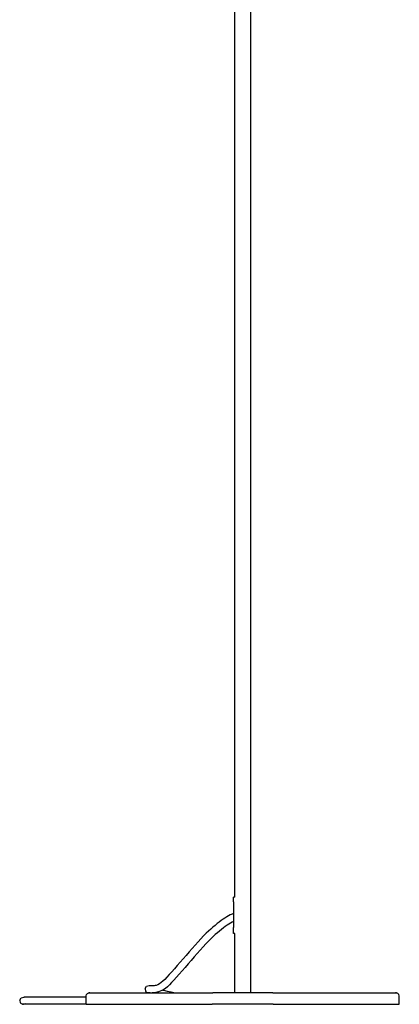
# Model space of a CAD drawing. Header units: millimetres. Extents: x -185 to 169, y 0 to 1631.
# Tile 1 of 6: x -185 to 130, y 0 to 816. Entities that reach past the tile are written whole.
import ezdxf

# ---------------------------------------------------------------- set-up
doc = ezdxf.new("R2010")
doc.units = ezdxf.units.MM
doc.layers.add('G-IMPT', color=7, linetype='Continuous', lineweight=40)

# ---------------------------------------------------------------- blocks, each defined once
blk = doc.blocks.new('Floor lamp_DXF-2889-Справа')
at = {"layer": 'G-IMPT', "lineweight": -3}
for p, q in [((-6.58, 88.68), (-6.58, 1092.58)), ((6.69, 9.36), (6.69, 1092.62)), ((-7.66, 88.55), (-7.66, 88.68)), ((-6.58, 88.68), (-7.66, 88.68)), ((-7.66, 88.68), (-7.66, 88.55)), ((-7.66, 88.17), (-7.66, 88.55)), ((-7.66, 87.58), (-7.66, 88.17)), ((-7.66, 86.81), (-7.66, 87.58)), ((-7.66, 85.88), (-7.66, 86.81)), ((-7.66, 84.83), (-7.66, 85.88)), ((-7.66, 84.83), (-7.66, 83.68)), ((-7.66, 83.68), (-7.66, 63.68)), ((-10.23, 74.06), (-11.68, 73.28)), ((-8.81, 74.75), (-10.23, 74.06)), ((-7.66, 75.26), (-8.81, 74.75)), ((-22.85, 65.38), (-24.6, 63.9)), ((-21.13, 66.77), (-22.85, 65.38)), ((-19.46, 68.07), (-21.13, 66.77)), ((-17.83, 69.29), (-19.46, 68.07)), ((-16.24, 70.41), (-17.83, 69.29)), ((-14.68, 71.45), (-16.24, 70.41)), ((-13.17, 72.41), (-14.68, 71.45)), ((-12.92, 65.42), (-14.42, 64.36)), ((-11.68, 73.28), (-13.17, 72.41)), ((-11.48, 66.39), (-12.92, 65.42)), ((-10.09, 67.26), (-11.48, 66.39)), ((-8.76, 68.04), (-10.09, 67.26)), ((-7.66, 68.63), (-8.76, 68.04)), ((-30.23, 58.8), (-32.36, 56.66)), ((-28.24, 60.68), (-30.23, 58.8)), ((-26.4, 62.34), (-28.24, 60.68)), ((-24.6, 63.9), (-26.4, 62.34)), ((-22.66, 57.67), (-24.45, 56.06)), ((-20.91, 59.19), (-22.66, 57.67)), ((-19.22, 60.62), (-20.91, 59.19)), ((-17.57, 61.96), (-19.22, 60.62)), ((-15.97, 63.21), (-17.57, 61.96)), ((-14.42, 64.36), (-15.97, 63.21)), ((-7.66, 62.54), (-7.66, 63.68)), ((-7.66, 61.49), (-7.66, 62.54)), ((-7.66, 60.56), (-7.66, 61.49)), ((-7.66, 59.78), (-7.66, 60.56)), ((-7.66, 59.19), (-7.66, 59.78)), ((-7.66, 58.82), (-7.66, 59.19)), ((-7.66, 58.82), (-7.66, 58.68)), ((-7.66, 58.68), (-7.66, 58.82)), ((-6.58, 58.68), (-7.66, 58.68)), ((-6.58, 9.36), (-6.58, 58.68)), ((-39.37, 49.07), (-41.85, 46.28)), ((-36.95, 51.76), (-39.37, 49.07)), ((-34.6, 54.3), (-36.95, 51.76)), ((-32.36, 56.66), (-34.6, 54.3)), ((-30.54, 49.95), (-32.84, 47.46)), ((-28.36, 52.24), (-30.54, 49.95)), ((-26.32, 54.29), (-28.36, 52.24)), ((-24.45, 56.06), (-26.32, 54.29)), ((-44.36, 43.41), (-46.89, 40.51)), ((-41.85, 46.28), (-44.36, 43.41)), ((-37.7, 42.03), (-40.2, 39.17)), ((-35.24, 44.81), (-37.7, 42.03)), ((-32.84, 47.46), (-35.24, 44.81)), ((-51.86, 34.76), (-54.27, 31.98)), ((-49.39, 37.61), (-51.86, 34.76)), ((-46.89, 40.51), (-49.39, 37.61)), ((-45.24, 33.36), (-47.73, 30.49)), ((-42.72, 36.27), (-45.24, 33.36)), ((-40.2, 39.17), (-42.72, 36.27)), ((-60.89, 24.52), (-62.82, 22.44)), ((-58.81, 26.83), (-60.89, 24.52)), ((-56.59, 29.33), (-58.81, 26.83)), ((-54.27, 31.98), (-56.59, 29.33)), ((-52.52, 24.98), (-54.78, 22.43)), ((-50.17, 27.68), (-52.52, 24.98)), ((-47.73, 30.49), (-50.17, 27.68)), ((-68.95, 16.98), (-70.37, 16.22)), ((-67.52, 17.94), (-68.95, 16.98)), ((-66.1, 19.14), (-67.52, 17.94)), ((-64.56, 20.64), (-66.1, 19.14)), ((-62.82, 22.44), (-64.56, 20.64)), ((-58.9, 17.93), (-60.72, 16.05)), ((-56.92, 20.07), (-58.9, 17.93)), ((-54.78, 22.43), (-56.92, 20.07)), ((-129.33, 8.11), (-128.57, 8.91)), ((-128.57, 8.91), (-127.37, 9.36)), ((-126.67, 9.36), (-127.37, 9.36)), ((-127.37, 9.36), (-124.92, 9.36)), ((-124.92, 9.36), (-117.67, 9.36)), ((-117.67, 9.36), (-105.9, 9.36)), ((-105.9, 9.36), (-90.05, 9.36)), ((-90.05, 9.36), (-70.74, 9.36)), ((-80.93, 12.99), (-79.7, 14.92)), ((-80.93, 12.99), (-80.93, 12.94)), ((-80.93, 12.94), (-80.43, 10.7)), ((-80.43, 10.7), (-78.5, 9.47)), ((-79.7, 14.92), (-77.45, 15.42)), ((-78.27, 9.5), (-78.5, 9.51)), ((-77.84, 9.44), (-78.27, 9.5)), ((-77.21, 9.38), (-77.84, 9.44)), ((-77.23, 15.4), (-77.45, 15.42)), ((-76.8, 15.35), (-77.23, 15.4)), ((-76.72, 9.36), (-77.21, 9.38)), ((-76.18, 15.29), (-76.8, 15.35)), ((-75.39, 15.25), (-76.18, 15.29)), ((-74.46, 15.25), (-75.39, 15.25)), ((-74.37, 9.4), (-75.11, 9.36)), ((-73.4, 15.31), (-74.46, 15.25)), ((-73.15, 9.56), (-74.37, 9.4)), ((-72.47, 15.43), (-73.4, 15.31)), ((-71.83, 9.84), (-73.15, 9.56)), ((-71.76, 15.65), (-72.47, 15.43)), ((-69.72, 10.33), (-71.83, 9.84)), ((-70.37, 16.22), (-71.76, 15.65)), ((-70.74, 9.36), (-48.71, 9.36)), ((-68.34, 10.75), (-69.72, 10.33)), ((-66.9, 11.35), (-68.34, 10.75)), ((-65.4, 12.15), (-66.9, 11.35)), ((-66.07, 11.79), (-65.56, 11.67)), ((-65.56, 11.67), (-62.51, 10.97)), ((-63.87, 13.18), (-65.4, 12.15)), ((-62.34, 14.47), (-63.87, 13.18)), ((-62.51, 10.97), (-59.3, 10.25)), ((-60.72, 16.05), (-62.34, 14.47)), ((-59.3, 10.25), (-55.97, 9.53)), ((-55.97, 9.53), (-55.14, 9.36)), ((-48.71, 9.36), (-24.81, 9.36)), ((0.05, 9.36), (-24.81, 9.36)), ((24.91, 9.36), (0.05, 9.36)), ((24.91, 9.36), (48.81, 9.36)), ((48.81, 9.36), (70.85, 9.36)), ((70.85, 9.36), (90.15, 9.36)), ((90.15, 9.36), (106, 9.36)), ((106, 9.36), (117.78, 9.36)), ((117.78, 9.36), (125.03, 9.36)), ((125.03, 9.36), (127.47, 9.36)), ((127.47, 9.36), (126.77, 9.36)), ((128.68, 8.91), (127.47, 9.36)), ((129.44, 8.11), (128.68, 8.91)), ((-184.79, 3.42), (-183.57, 5.37)), ((-184.79, 3.42), (-184.28, 1.19)), ((-184.28, 1.19), (-182.33, -0.03)), ((-183.57, 5.37), (-181.33, 5.88)), ((-180.09, 0.48), (-182.33, -0.03)), ((-181.18, 5.88), (-181.33, 5.88)), ((-181.33, 5.88), (-181.07, 5.88)), ((-180.31, 5.88), (-181.18, 5.88)), ((-178.71, 5.88), (-180.31, 5.88)), ((-176.04, 5.88), (-178.71, 5.88)), ((-172.03, 5.88), (-176.04, 5.88)), ((-166.81, 5.89), (-172.03, 5.88)), ((-160.51, 5.89), (-166.81, 5.89)), ((-153.26, 5.9), (-160.51, 5.89)), ((-145.2, 5.9), (-153.26, 5.9)), ((-136.46, 5.91), (-145.2, 5.9)), ((-129.72, 0), (-137.34, 0)), ((-129.86, 5.91), (-136.46, 5.91)), ((-129.72, 6.99), (-129.33, 8.11)), ((-129.72, 0), (-129.72, 6.99)), ((-129.47, 0), (-129.72, 0)), ((-129.72, 0), (-127.23, 0)), ((-127.23, 0), (-119.84, 0)), ((-119.84, 0), (-107.85, 0)), ((-107.85, 0), (-91.71, 0)), ((-91.71, 0), (-72.04, 0)), ((-72.04, 0), (-49.61, 0)), ((-49.61, 0), (-25.26, 0)), ((0.05, 0), (-25.26, 0)), ((25.37, 0), (0.05, 0)), ((25.37, 0), (49.72, 0)), ((49.72, 0), (72.15, 0)), ((72.15, 0), (91.81, 0)), ((91.81, 0), (107.95, 0)), ((107.95, 0), (119.95, 0)), ((119.95, 0), (127.33, 0)), ((127.33, 0), (129.82, 0)), ((129.82, 6.99), (129.44, 8.11)), ((129.82, 0), (129.74, 0)), ((129.82, 0), (129.82, 6.99)), ((-182.18, -0.03), (-182.33, -0.03)), ((-182.33, -0.03), (-181.75, -0.03)), ((-181.3, -0.03), (-182.18, -0.03)), ((-179.69, -0.03), (-181.3, -0.03)), ((-177.01, -0.03), (-179.69, -0.03)), ((-172.98, -0.03), (-177.01, -0.03)), ((-167.74, -0.03), (-172.98, -0.03)), ((-161.42, -0.02), (-167.74, -0.03)), ((-154.16, -0.02), (-161.42, -0.02)), ((-146.09, -0.01), (-154.16, -0.02)), ((-137.34, 0), (-146.09, -0.01))]:
    blk.add_line(p, q, dxfattribs=at)

msp = doc.modelspace()

# ---------------------------------------------------------------- block references
at = {"layer": 'G-IMPT'}
msp.add_blockref('Floor lamp_DXF-2889-Справа', (0, 0), dxfattribs=at)

doc.saveas('drawing.dxf')
